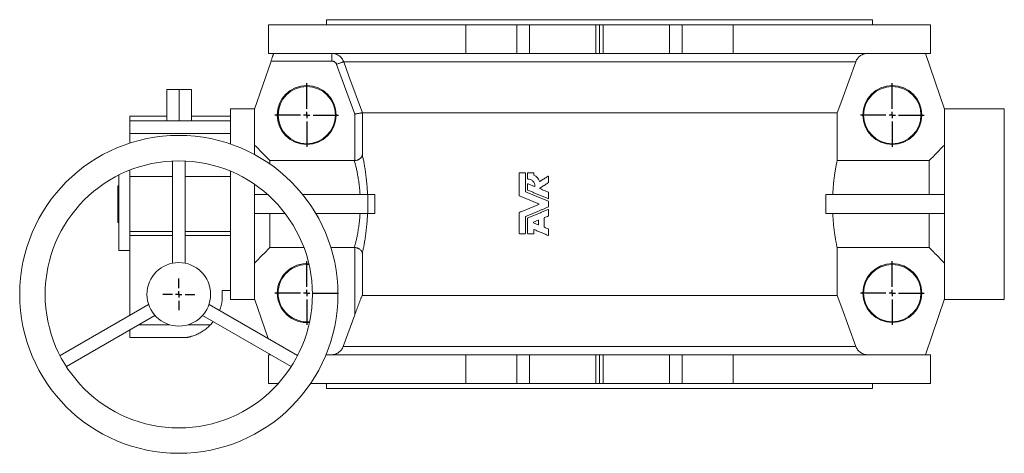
# Model space of a CAD drawing. Header units: millimetres. Extents: x -164 to 1016, y -141 to 836.
# Tile 1 of 4: x -164 to 610, y -141 to 200. Entities that reach past the tile are written whole.
import ezdxf

# ---------------------------------------------------------------- set-up
doc = ezdxf.new("R2010")
doc.units = ezdxf.units.MM
doc.layers.add('FORMAT', color=7, linetype='Continuous')

# ---------------------------------------------------------------- blocks, each defined once
blk = doc.blocks.new('SW_CENTERMARKSYMBOL_2')
at = {"layer": 'FORMAT', "color": 0}
for p, q in [((0, 5), (0, 12.5)), ((-5, 0), (-12.5, 0)), ((0, 0), (-2.5, 0)), ((0, 0), (0, 2.5)), ((0, 0), (0, -2.5)), ((0, 0), (2.5, 0)), ((5, 0), (12.5, 0)), ((0, -5), (0, -12.5))]:
    blk.add_line(p, q, dxfattribs=at)
blk = doc.blocks.new('SW_CENTERMARKSYMBOL_3')
at = {"layer": 'FORMAT', "color": 0}
for p, q in [((0, 5), (0, 25)), ((-5, 0), (-25, 0)), ((0, 0), (-2.5, 0)), ((0, 0), (0, 2.5)), ((0, 0), (0, -2.5)), ((0, 0), (2.5, 0)), ((5, 0), (25, 0)), ((0, -5), (0, -25))]:
    blk.add_line(p, q, dxfattribs=at)
blk = doc.blocks.new('SW_CENTERMARKSYMBOL_4')
at = {"layer": 'FORMAT', "color": 0}
for p, q in [((0, 5), (0, 25)), ((-5, 0), (-25, 0)), ((0, 0), (-2.5, 0)), ((0, 0), (0, 2.5)), ((0, 0), (0, -2.5)), ((0, 0), (2.5, 0)), ((5, 0), (25, 0)), ((0, -5), (0, -25))]:
    blk.add_line(p, q, dxfattribs=at)
blk = doc.blocks.new('SW_CENTERMARKSYMBOL_5')
at = {"layer": 'FORMAT', "color": 0}
for p, q in [((0, 5), (0, 25)), ((-5, 0), (-25, 0)), ((0, 0), (-2.5, 0)), ((0, 0), (0, 2.5)), ((0, 0), (0, -2.5)), ((0, 0), (2.5, 0)), ((5, 0), (25, 0)), ((0, -5), (0, -25))]:
    blk.add_line(p, q, dxfattribs=at)
blk = doc.blocks.new('SW_CENTERMARKSYMBOL_6')
at = {"layer": 'FORMAT', "color": 0}
for p, q in [((0, 5), (0, 25)), ((-5, 0), (-25, 0)), ((0, 0), (-2.5, 0)), ((0, 0), (0, 2.5)), ((0, 0), (0, -2.5)), ((0, 0), (2.5, 0)), ((5, 0), (25, 0)), ((0, -5), (0, -25))]:
    blk.add_line(p, q, dxfattribs=at)

msp = doc.modelspace()

# ---------------------------------------------------------------- linework, layer by layer
at = {"color": 7, "linetype": 'Continuous', "lineweight": 15}
for p, q in [((31.91, 196.39), (31.91, 173.89)), ((186.91, 196.39), (31.91, 196.39)), ((77.41, 200.39), (77.41, 196.39)), ((506.41, 200.39), (77.41, 200.39)), ((186.91, 173.89), (186.91, 196.39)), ((186.91, 196.39), (226.91, 196.39)), ((226.91, 173.89), (226.91, 196.39)), ((226.91, 196.39), (236.91, 196.39)), ((236.91, 173.89), (236.91, 196.39)), ((236.91, 196.39), (288.91, 196.39)), ((288.91, 196.39), (288.91, 173.89)), ((288.91, 196.39), (291.91, 196.39)), ((291.91, 173.89), (291.91, 196.39)), ((291.91, 196.39), (294.91, 196.39)), ((294.91, 173.89), (294.91, 196.39)), ((294.91, 196.39), (346.91, 196.39)), ((346.91, 173.89), (346.91, 196.39)), ((346.91, 196.39), (356.91, 196.39)), ((356.91, 173.89), (356.91, 196.39)), ((356.91, 196.39), (396.91, 196.39)), ((396.91, 173.89), (396.91, 196.39)), ((551.91, 196.39), (396.91, 196.39)), ((506.41, 196.39), (506.41, 200.39)), ((551.91, 173.89), (551.91, 196.39)), ((186.91, 173.89), (31.91, 173.89)), ((186.91, 173.89), (226.91, 173.89)), ((226.91, 173.89), (236.91, 173.89)), ((236.91, 173.89), (288.91, 173.89)), ((291.91, 173.89), (288.91, 173.89)), ((294.91, 173.89), (291.91, 173.89)), ((294.91, 173.89), (346.91, 173.89)), ((346.91, 173.89), (356.91, 173.89)), ((356.91, 173.89), (396.91, 173.89)), ((551.91, 173.89), (396.91, 173.89)), ((547.91, 173.89), (563.04, 130.01)), ((33.84, 167.89), (20.78, 130.01)), ((-48.04, 120.89), (-48.04, 145.39)), ((-48.04, 145.39), (-38.27, 145.39)), ((-38.27, 120.89), (-38.27, 145.39)), ((-38.27, 145.39), (-28.5, 145.39)), ((-28.5, 120.89), (-28.5, 145.39)), ((-48.04, 124.39), (-77.09, 124.39)), ((-77.09, 120.89), (-77.09, 124.39)), ((1.91, 124.39), (-28.5, 124.39)), ((20.91, 130.39), (1.91, 130.39)), ((1.91, 120.89), (1.91, 130.39)), ((20.91, 130.01), (20.78, 130.01)), ((20.91, 94.32), (20.91, 130.01)), ((478.62, 127.18), (105.6, 127.18)), ((478.62, 127.18), (478.62, 89.58)), ((609.91, 130.39), (562.91, 130.39)), ((562.91, -19.24), (562.91, 130.01)), ((562.91, 130.01), (563.04, 130.01)), ((609.91, 130.39), (609.91, -19.61)), ((-77.09, 120.89), (1.91, 120.89)), ((-77.09, 110.89), (-77.09, 120.89)), ((1.91, 110.89), (1.91, 120.89)), ((-77.09, 103.31), (-77.09, 110.89)), ((1.91, 102.65), (1.91, 110.89)), ((-43.59, 89.27), (-43.59, 8.89)), ((-33.59, 8.88), (-33.59, 89.27)), ((32.91, 89.58), (32.91, 86.92)), ((99.27, 89.58), (32.91, 89.58)), ((550.91, 89.58), (478.62, 89.58)), ((550.91, 62.89), (550.91, 89.58)), ((-85.59, 18.89), (-85.59, 78.28)), ((-77.09, 77.09), (-77.09, 82.08)), ((1.91, 17.97), (1.91, 81.26)), ((228.87, 79.8), (228.87, 62.1)), ((229.11, 80.04), (233.43, 80.04)), ((233.67, 79.8), (233.67, 65.31)), ((235.44, 79.8), (235.44, 75.23)), ((235.68, 80.04), (240, 80.04)), ((240.24, 79.8), (240.24, 78.42)), ((-86.59, 69.83), (-85.59, 69.83)), ((-86.59, 40.95), (-86.59, 69.83)), ((-77.09, 77.09), (-43.59, 77.09)), ((-77.09, 33.71), (-77.09, 77.09)), ((-33.59, 77.09), (1.91, 77.09)), ((20.91, -19.24), (20.91, 70.9)), ((235.44, 71.17), (235.44, 66.49)), ((251.91, 77.13), (251.91, 72.45)), ((20.91, 62.89), (31.15, 62.89)), ((58.69, 62.89), (109.83, 62.89)), ((109.83, 62.89), (115.49, 62.89)), ((251.91, 64.55), (251.91, 59.87)), ((469.69, 47.89), (469.69, 62.89)), ((562.91, 62.89), (469.69, 62.89)), ((251.91, 57.43), (251.91, 53.35)), ((20.91, 47.89), (45.03, 47.89)), ((32.91, 47.89), (32.91, 21.2)), ((69.08, 47.89), (109.83, 47.89)), ((115.49, 47.89), (109.83, 47.89)), ((228.87, 48.68), (228.87, 32.28)), ((251.91, 50.91), (251.91, 46.23)), ((562.91, 47.89), (469.69, 47.89)), ((550.91, 21.2), (550.91, 47.89)), ((-86.59, 40.95), (-85.59, 40.95)), ((233.67, 45.47), (233.67, 32.28)), ((235.44, 44.29), (235.44, 32.28)), ((244.11, 42.48), (244.11, 39.41)), ((248.55, 44.52), (248.55, 37.37)), ((-77.09, 30.57), (-77.09, 33.71)), ((233.43, 32.04), (229.11, 32.04)), ((240, 32.04), (235.68, 32.04)), ((240.24, 35.1), (240.24, 32.28)), ((251.91, 35.66), (251.91, 30.98)), ((-77.09, -32.07), (-77.09, 30.57)), ((-85.59, 18.89), (-77.09, 18.89)), ((1.91, -12.61), (1.91, 17.97)), ((32.91, 21.2), (59.75, 21.2)), ((80.87, 21.2), (99.27, 21.2)), ((478.62, 21.2), (478.62, -16.4)), ((478.62, 21.2), (550.91, 21.2)), ((-4.41, -12.61), (1.91, -12.61)), ((-4.41, -20.3), (-4.41, -12.61)), ((1.91, -19.61), (1.91, -12.61)), ((1.91, -19.61), (20.91, -19.61)), ((20.78, -19.24), (20.91, -19.24)), ((31.49, -50.3), (20.78, -19.24)), ((478.62, -16.4), (105.6, -16.4)), ((547.91, -63.11), (563.04, -19.24)), ((563.04, -19.24), (562.91, -19.24)), ((562.91, -19.61), (609.91, -19.61)), ((-62.3, -23.53), (-131.92, -63.72)), ((54.74, -63.72), (-14.87, -23.53)), ((-126.92, -72.38), (-57.3, -32.19)), ((-19.87, -32.19), (49.74, -72.38)), ((90.58, -56.53), (99.62, -31.73)), ((-77.09, -49.61), (-77.09, -43.61)), ((-32.74, -49.61), (-77.09, -49.61)), ((31.91, -63.11), (31.91, -85.61)), ((33.68, -63.11), (31.91, -63.11)), ((55.05, -63.11), (53.68, -63.11)), ((186.91, -63.11), (77.04, -63.11)), ((186.91, -63.11), (186.91, -85.61)), ((186.91, -63.11), (226.91, -63.11)), ((226.91, -63.11), (226.91, -85.61)), ((226.91, -63.11), (236.91, -63.11)), ((236.91, -63.11), (236.91, -85.61)), ((236.91, -63.11), (288.91, -63.11)), ((288.91, -85.61), (288.91, -63.11)), ((288.91, -63.11), (291.91, -63.11)), ((291.91, -85.61), (291.91, -63.11)), ((291.91, -63.11), (294.91, -63.11)), ((294.91, -85.61), (294.91, -63.11)), ((294.91, -63.11), (346.91, -63.11)), ((346.91, -63.11), (346.91, -85.61)), ((346.91, -63.11), (356.91, -63.11)), ((356.91, -63.11), (356.91, -85.61)), ((356.91, -63.11), (396.91, -63.11)), ((396.91, -63.11), (396.91, -85.61)), ((551.91, -63.11), (396.91, -63.11)), ((551.91, -85.61), (551.91, -63.11)), ((39.67, -85.61), (31.91, -85.61)), ((186.91, -85.61), (64.97, -85.61)), ((77.41, -85.61), (77.41, -89.61)), ((506.41, -89.61), (77.41, -89.61)), ((186.91, -85.61), (226.91, -85.61)), ((226.91, -85.61), (236.91, -85.61)), ((236.91, -85.61), (288.91, -85.61)), ((291.91, -85.61), (288.91, -85.61)), ((294.91, -85.61), (291.91, -85.61)), ((294.91, -85.61), (346.91, -85.61)), ((346.91, -85.61), (356.91, -85.61)), ((356.91, -85.61), (396.91, -85.61)), ((551.91, -85.61), (396.91, -85.61)), ((506.41, -89.61), (506.41, -85.61))]:
    msp.add_line(p, q, dxfattribs=at)
at = {"color": 8, "linetype": 'Continuous', "lineweight": 0}
for p, q in [((81.56, 167.89), (81.56, 173.89)), ((81.56, 167.89), (33.84, 167.89)), ((99.62, 126.12), (85.33, 165.26)), ((493.24, 167.31), (90.95, 167.31)), ((99.62, 89.59), (99.62, 126.12)), ((105.6, 127.18), (105.6, 94.1)), ((-77.09, 110.89), (1.91, 110.89)), ((109.83, 47.89), (109.83, 62.89)), ((115.49, 62.89), (115.49, 47.89)), ((-77.09, 33.71), (-43.59, 33.71)), ((-33.59, 33.71), (1.91, 33.71)), ((-77.09, 30.57), (-43.59, 30.57)), ((-33.59, 30.57), (1.91, 30.57)), ((99.62, -31.73), (99.62, 21.19)), ((105.6, 16.68), (105.6, -16.4)), ((-70.16, -39.61), (-45.59, -39.61)), ((-31.59, -39.61), (-13.8, -39.61)), ((90.58, -56.53), (493.24, -56.53))]:
    msp.add_line(p, q, dxfattribs=at)
at = {"color": 7, "linetype": 'Continuous', "lineweight": 15, "flags": 128}
for points in [[(33.84, 167.89), (34.02, 168.41), (34.2, 168.93), (34.38, 169.44), (34.55, 169.94), (34.72, 170.42), (34.88, 170.89), (35.03, 171.33), (35.17, 171.75), (35.31, 172.13), (35.43, 172.49), (35.54, 172.8), (35.63, 173.08), (35.72, 173.33), (35.79, 173.53), (35.84, 173.68), (35.88, 173.8), (35.9, 173.87), (35.91, 173.89)], [(493.24, 167.31), (482.18, 136.94), (478.62, 127.18)], [(478.62, -16.4), (482.18, -26.17), (493.24, -56.53)]]:
    msp.add_lwpolyline(points, dxfattribs=at)
at = {"color": 8, "linetype": 'Continuous', "lineweight": 0, "flags": 128}
for points in [[(85.33, 165.26), (85.85, 165.45), (86.37, 165.64), (86.89, 165.83), (87.39, 166.01), (87.87, 166.18), (88.33, 166.35), (88.76, 166.51), (89.16, 166.66), (89.53, 166.79), (89.86, 166.91), (90.15, 167.02), (90.4, 167.11), (90.61, 167.19), (90.77, 167.24), (90.88, 167.29), (90.95, 167.31)], [(90.95, 167.31), (95.06, 156.04), (105.6, 127.18)]]:
    msp.add_lwpolyline(points, dxfattribs=at)
at = {"color": 7, "linetype": 'Continuous', "lineweight": 15}
for centre, radius in [((61.91, 125.39), 23.16), ((61.91, 125.39), 22.5), ((521.91, 125.39), 23.16), ((521.91, 125.39), 22.5), ((-38.59, -15.61), 125), ((-38.59, -15.61), 105), ((-38.59, -15.61), 25), ((521.91, -14.61), 23.16), ((521.91, -14.61), 22.5)]:
    msp.add_circle(centre, radius, dxfattribs=at)
for centre, radius, start, end in [((61.91, -14.61), 23.16, 85.79413, 180), ((61.91, -14.61), 22.5, 85.27348, 180), ((61.91, -14.61), 23.16, 180, 275.34604), ((61.91, -14.61), 22.5, 180, 275.8667), ((-38.59, -15.61), 34.5, 338.33308, 352.19021), ((-38.59, -15.61), 34.5, 315.92079, 321.66692)]:
    msp.add_arc(centre, radius, start, end, dxfattribs=at)
at = {"color": 8, "linetype": 'Continuous', "lineweight": 0}
for points, knots in [([(81.56, 173.89), (82.58, 173.89), (83.58, 173.73), (84.8, 173.35), (85.04, 173.26), (85.51, 173.07), (85.75, 172.97), (86.43, 172.63), (86.86, 172.38), (87.7, 171.79), (88.1, 171.47), (88.83, 170.77), (89.17, 170.39), (89.79, 169.58), (90.07, 169.15), (90.56, 168.26), (90.77, 167.79), (90.95, 167.31)], [0, 0, 0, 0, 0.25, 0.25, 0.3125, 0.3125, 0.375, 0.375, 0.5, 0.5, 0.625, 0.625, 0.75, 0.75, 0.875, 0.875, 1, 1, 1, 1]), ([(85.33, 165.26), (85.26, 165.45), (85.17, 165.64), (84.97, 166), (84.86, 166.17), (84.61, 166.49), (84.48, 166.64), (84.18, 166.92), (84.02, 167.05), (83.69, 167.29), (83.51, 167.39), (83.15, 167.57), (82.95, 167.64), (82.37, 167.83), (81.97, 167.89), (81.56, 167.89)], [0, 0, 0, 0, 0.125, 0.125, 0.25, 0.25, 0.375, 0.375, 0.5, 0.5, 0.625, 0.625, 0.75, 0.75, 1, 1, 1, 1]), ([(105.6, 94.1), (105.74, 93.5), (105.9, 92.78), (106.17, 91.55), (106.26, 91.11), (106.45, 90.19), (106.55, 89.69), (106.84, 88.15), (107.05, 87.04), (107.46, 84.65), (107.67, 83.37), (107.97, 81.33), (108.07, 80.63), (108.27, 79.19), (108.36, 78.45), (108.64, 76.2), (108.82, 74.65), (109.13, 71.45), (109.27, 69.8), (109.45, 67.25), (109.5, 66.38), (109.6, 64.65), (109.64, 63.77), (109.68, 62.89)], [0, 0, 0, 0, 0.125, 0.125, 0.1875, 0.1875, 0.25, 0.25, 0.375, 0.375, 0.5, 0.5, 0.5625, 0.5625, 0.625, 0.625, 0.75, 0.75, 0.875, 0.875, 0.9375, 0.9375, 1, 1, 1, 1]), ([(103.77, 62.89), (103.73, 63.71), (103.67, 64.53), (103.54, 66.14), (103.47, 66.94), (103.25, 69.28), (103.07, 70.78), (102.79, 72.96), (102.68, 73.67), (102.48, 75.07), (102.37, 75.75), (102.03, 77.75), (101.81, 79), (101.35, 81.33), (101.12, 82.41), (100.78, 83.9), (100.67, 84.37), (100.45, 85.28), (100.35, 85.7), (100.05, 86.89), (99.86, 87.58), (99.53, 88.74), (99.39, 89.21), (99.27, 89.58)], [0, 0, 0, 0, 0.0625, 0.0625, 0.125, 0.125, 0.25, 0.25, 0.3125, 0.3125, 0.375, 0.375, 0.5, 0.5, 0.625, 0.625, 0.6875, 0.6875, 0.75, 0.75, 0.875, 0.875, 1, 1, 1, 1]), ([(99.27, 21.2), (99.39, 21.56), (99.53, 22.04), (99.86, 23.2), (100.05, 23.89), (100.35, 25.09), (100.46, 25.52), (100.67, 26.42), (100.78, 26.89), (101.12, 28.37), (101.35, 29.45), (101.69, 31.2), (101.81, 31.8), (102.04, 33.06), (102.15, 33.71), (102.48, 35.7), (102.69, 37.09), (103.07, 39.99), (103.25, 41.49), (103.47, 43.85), (103.54, 44.64), (103.67, 46.25), (103.73, 47.07), (103.77, 47.89)], [0, 0, 0, 0, 0.125, 0.125, 0.25, 0.25, 0.3125, 0.3125, 0.375, 0.375, 0.5, 0.5, 0.5625, 0.5625, 0.625, 0.625, 0.75, 0.75, 0.875, 0.875, 0.9375, 0.9375, 1, 1, 1, 1]), ([(109.68, 47.89), (109.61, 46.13), (109.51, 44.39), (109.33, 41.84), (109.26, 40.99), (109.12, 39.33), (109.05, 38.52), (108.81, 36.12), (108.64, 34.57), (108.36, 32.33), (108.27, 31.6), (108.07, 30.16), (107.97, 29.45), (107.67, 27.4), (107.46, 26.12), (107.05, 23.74), (106.84, 22.63), (106.55, 21.09), (106.45, 20.6), (106.26, 19.67), (106.17, 19.23), (105.9, 18), (105.74, 17.28), (105.6, 16.68)], [0, 0, 0, 0, 0.125, 0.125, 0.1875, 0.1875, 0.25, 0.25, 0.375, 0.375, 0.4375, 0.4375, 0.5, 0.5, 0.625, 0.625, 0.75, 0.75, 0.8125, 0.8125, 0.875, 0.875, 1, 1, 1, 1])]:
    msp.add_open_spline(points, degree=3, knots=knots, dxfattribs=at)
at = {"color": 7, "linetype": 'Continuous', "lineweight": 15}
for points, knots in [([(502.65, 173.89), (501.63, 173.89), (500.62, 173.73), (499.4, 173.35), (499.16, 173.26), (498.69, 173.07), (498.46, 172.97), (497.77, 172.64), (497.34, 172.38), (496.5, 171.8), (496.1, 171.47), (495.37, 170.77), (495.03, 170.39), (494.41, 169.58), (494.12, 169.15), (493.63, 168.26), (493.42, 167.79), (493.24, 167.31)], [0, 0, 0, 0, 0.25, 0.25, 0.3125, 0.3125, 0.375, 0.375, 0.5, 0.5, 0.625, 0.625, 0.75, 0.75, 0.875, 0.875, 1, 1, 1, 1]), ([(105.6, 127.18), (105.56, 127.18), (105.5, 127.16), (105.35, 127.14), (105.29, 127.13), (105.16, 127.1), (105.08, 127.09), (104.83, 127.05), (104.64, 127.01), (104.19, 126.93), (103.94, 126.89), (103.39, 126.79), (103.09, 126.74), (102.46, 126.63), (102.13, 126.57), (101.44, 126.45), (101.09, 126.38), (100.54, 126.29), (100.36, 126.25), (99.99, 126.19), (99.8, 126.16), (99.62, 126.12)], [0, 0, 0, 0, 0.125, 0.125, 0.1875, 0.1875, 0.25, 0.25, 0.375, 0.375, 0.5, 0.5, 0.625, 0.625, 0.75, 0.75, 0.875, 0.875, 0.9375, 0.9375, 1, 1, 1, 1]), ([(99.62, 89.59), (100.04, 89.61), (100.46, 89.67), (101.06, 89.81), (101.26, 89.86), (101.65, 89.99), (101.83, 90.05), (102.2, 90.2), (102.37, 90.28), (102.71, 90.45), (102.87, 90.54), (103.34, 90.82), (103.62, 91.02), (104.13, 91.45), (104.36, 91.68), (104.76, 92.14), (104.93, 92.38), (105.22, 92.86), (105.33, 93.11), (105.47, 93.48), (105.5, 93.61), (105.56, 93.85), (105.58, 93.98), (105.6, 94.1)], [0, 0, 0, 0, 0.125, 0.125, 0.1875, 0.1875, 0.25, 0.25, 0.3125, 0.3125, 0.375, 0.375, 0.5, 0.5, 0.625, 0.625, 0.75, 0.75, 0.875, 0.875, 0.9375, 0.9375, 1, 1, 1, 1]), ([(478.62, 89.58), (478.57, 89.4), (478.52, 89.19), (478.41, 88.72), (478.35, 88.45), (478.16, 87.57), (478.01, 86.88), (477.7, 85.29), (477.54, 84.4), (477.28, 82.9), (477.19, 82.37), (477.02, 81.28), (476.93, 80.72), (476.67, 78.96), (476.49, 77.72), (476.24, 75.73), (476.16, 75.05), (476, 73.64), (475.92, 72.92), (475.7, 70.73), (475.57, 69.23), (475.4, 66.91), (475.35, 66.12), (475.26, 64.52), (475.21, 63.71), (475.18, 62.89)], [0, 0, 0, 0, 0.0625, 0.0625, 0.125, 0.125, 0.25, 0.25, 0.375, 0.375, 0.4375, 0.4375, 0.5, 0.5, 0.625, 0.625, 0.6875, 0.6875, 0.75, 0.75, 0.875, 0.875, 0.9375, 0.9375, 1, 1, 1, 1]), ([(229.11, 80.04), (229.09, 80.04), (229.07, 80.03), (229.05, 80.03), (229.02, 80.02), (229, 80.01), (228.97, 79.99), (228.95, 79.98), (228.94, 79.96), (228.92, 79.94), (228.9, 79.92), (228.89, 79.9), (228.88, 79.87), (228.88, 79.85), (228.87, 79.82), (228.87, 79.8)], [0, 0, 0, 0, 0.181912, 0.181912, 0.181912, 0.397416, 0.397416, 0.397416, 0.601451, 0.601451, 0.601451, 0.800565, 0.800565, 0.800565, 1, 1, 1, 1]), ([(233.67, 79.8), (233.67, 79.81), (233.67, 79.82), (233.67, 79.84), (233.66, 79.86), (233.65, 79.89), (233.64, 79.91), (233.63, 79.94), (233.61, 79.96), (233.59, 79.98), (233.57, 80), (233.54, 80.01), (233.51, 80.02), (233.49, 80.03), (233.46, 80.04), (233.43, 80.04)], [0, 0, 0, 0, 0.104765, 0.104765, 0.104765, 0.317154, 0.317154, 0.317154, 0.540867, 0.540867, 0.540867, 0.770611, 0.770611, 0.770611, 1, 1, 1, 1]), ([(235.68, 80.04), (235.66, 80.04), (235.64, 80.03), (235.62, 80.03), (235.59, 80.02), (235.57, 80.01), (235.55, 79.99), (235.53, 79.98), (235.51, 79.96), (235.49, 79.94), (235.48, 79.92), (235.46, 79.9), (235.46, 79.87), (235.45, 79.85), (235.44, 79.82), (235.44, 79.8)], [0, 0, 0, 0, 0.173218, 0.173218, 0.173218, 0.388804, 0.388804, 0.388804, 0.595141, 0.595141, 0.595141, 0.79744, 0.79744, 0.79744, 1, 1, 1, 1]), ([(240.24, 79.8), (240.24, 79.81), (240.24, 79.83), (240.24, 79.84), (240.23, 79.87), (240.22, 79.89), (240.21, 79.92), (240.2, 79.94), (240.18, 79.96), (240.16, 79.98), (240.14, 80), (240.11, 80.01), (240.09, 80.02), (240.06, 80.03), (240.03, 80.04), (240, 80.04)], [0, 0, 0, 0, 0.112636, 0.112636, 0.112636, 0.32577, 0.32577, 0.32577, 0.547596, 0.547596, 0.547596, 0.773932, 0.773932, 0.773932, 1, 1, 1, 1]), ([(240.37, 78.21), (240.36, 78.21), (240.36, 78.21), (240.35, 78.22), (240.33, 78.23), (240.31, 78.25), (240.29, 78.27), (240.28, 78.29), (240.26, 78.32), (240.26, 78.34), (240.25, 78.37), (240.24, 78.39), (240.24, 78.42)], [0, 0, 0, 0, 0.100124, 0.100124, 0.100124, 0.403311, 0.403311, 0.403311, 0.701495, 0.701495, 0.701495, 1, 1, 1, 1]), ([(251.91, 77.13), (251.91, 77.13), (251.91, 77.14), (251.91, 77.15), (251.91, 77.17), (251.9, 77.2), (251.89, 77.22), (251.88, 77.25), (251.86, 77.27), (251.85, 77.29), (251.83, 77.31), (251.8, 77.33), (251.78, 77.34), (251.76, 77.35), (251.73, 77.36), (251.7, 77.37), (251.67, 77.37), (251.65, 77.37), (251.62, 77.36), (251.59, 77.36), (251.57, 77.34), (251.54, 77.33)], [0, 0, 0, 0, 0.03633, 0.03633, 0.03633, 0.191794, 0.191794, 0.191794, 0.351007, 0.351007, 0.351007, 0.513223, 0.513223, 0.513223, 0.676272, 0.676272, 0.676272, 0.83809, 0.83809, 0.83809, 1, 1, 1, 1]), ([(235.44, 75.23), (235.44, 75.22), (235.45, 75.2), (235.45, 75.18), (235.45, 75.16), (235.46, 75.13), (235.48, 75.11), (235.49, 75.08), (235.51, 75.06), (235.53, 75.04), (235.56, 75.03), (235.58, 75.01), (235.61, 75), (235.64, 75), (235.66, 74.99), (235.69, 74.99)], [0, 0, 0, 0, 0.125562, 0.125562, 0.125562, 0.334291, 0.334291, 0.334291, 0.553083, 0.553083, 0.553083, 0.776681, 0.776681, 0.776681, 1, 1, 1, 1]), ([(235.78, 71.39), (235.75, 71.4), (235.73, 71.41), (235.7, 71.41), (235.67, 71.41), (235.65, 71.41), (235.62, 71.4), (235.59, 71.39), (235.57, 71.38), (235.55, 71.37), (235.53, 71.35), (235.51, 71.33), (235.49, 71.31), (235.48, 71.29), (235.46, 71.27), (235.46, 71.24), (235.45, 71.22), (235.44, 71.19), (235.44, 71.17)], [0, 0, 0, 0, 0.162583, 0.162583, 0.162583, 0.341688, 0.341688, 0.341688, 0.513345, 0.513345, 0.513345, 0.677637, 0.677637, 0.677637, 0.838715, 0.838715, 0.838715, 1, 1, 1, 1]), ([(235.69, 74.99), (236.4, 75.02), (237.11, 74.9), (238.45, 74.39), (239.07, 74), (240.62, 72.48), (241.23, 71), (241.17, 69.51)], [0, 0, 0, 0, 0.25, 0.25, 0.5, 0.5, 1, 1, 1, 1]), ([(240.83, 69.29), (240.41, 69.47), (239.56, 69.82), (238.3, 70.34), (237.04, 70.87), (236.2, 71.22), (235.78, 71.39)], [0, 0, 0, 0, 0.250113, 0.500144, 0.750102, 1, 1, 1, 1]), ([(245.13, 73.24), (245.12, 73.24), (245.12, 73.24), (245.11, 73.23), (245.09, 73.22), (245.06, 73.21), (245.04, 73.21), (245.01, 73.2), (244.98, 73.2), (244.95, 73.21), (244.93, 73.21), (244.9, 73.22), (244.88, 73.23), (244.86, 73.25), (244.83, 73.26), (244.82, 73.28), (244.8, 73.3), (244.78, 73.33), (244.77, 73.35)], [0, 0, 0, 0, 0.029256, 0.029256, 0.029256, 0.230204, 0.230204, 0.230204, 0.428836, 0.428836, 0.428836, 0.622098, 0.622098, 0.622098, 0.810901, 0.810901, 0.810901, 1, 1, 1, 1]), ([(245.06, 67.95), (245.51, 68.24), (246.4, 68.81), (247.75, 69.67), (249.1, 70.53), (250.45, 71.39), (251.35, 71.96), (251.8, 72.25)], [0, 0, 0, 0, 0.199811, 0.399709, 0.599701, 0.799795, 1, 1, 1, 1]), ([(251.54, 77.33), (251.11, 77.06), (250.26, 76.51), (248.97, 75.69), (247.69, 74.87), (246.4, 74.06), (245.55, 73.51), (245.13, 73.24)], [0, 0, 0, 0, 0.2001949, 0.4002851, 0.6002778, 0.8001803, 1, 1, 1, 1]), ([(251.8, 72.25), (251.82, 72.26), (251.84, 72.28), (251.86, 72.3), (251.88, 72.32), (251.89, 72.35), (251.9, 72.37), (251.91, 72.4), (251.91, 72.43), (251.91, 72.45)], [0, 0, 0, 0, 0.343804, 0.343804, 0.343804, 0.671797, 0.671797, 0.671797, 1, 1, 1, 1]), ([(228.87, 62.1), (228.87, 62.09), (228.87, 62.08), (228.87, 62.07), (228.88, 62.04), (228.89, 62.01), (228.9, 61.99), (228.91, 61.96), (228.93, 61.94), (228.95, 61.92), (228.97, 61.9), (229, 61.89), (229.02, 61.88)], [0, 0, 0, 0, 0.121216, 0.121216, 0.121216, 0.405447, 0.405447, 0.405447, 0.703173, 0.703173, 0.703173, 1, 1, 1, 1]), ([(233.82, 65.09), (233.8, 65.09), (233.79, 65.1), (233.78, 65.11), (233.76, 65.13), (233.74, 65.14), (233.72, 65.16), (233.71, 65.18), (233.69, 65.21), (233.68, 65.23), (233.68, 65.26), (233.67, 65.28), (233.67, 65.31)], [0, 0, 0, 0, 0.181441, 0.181441, 0.181441, 0.457996, 0.457996, 0.457996, 0.728812, 0.728812, 0.728812, 1, 1, 1, 1]), ([(251.76, 57.65), (251.33, 57.83), (250.47, 58.19), (249.17, 58.73), (247.88, 59.26), (246.59, 59.8), (245.3, 60.33), (244.01, 60.86), (242.73, 61.4), (241.45, 61.93), (240.17, 62.46), (238.9, 62.98), (237.62, 63.51), (236.35, 64.04), (235.09, 64.56), (234.24, 64.91), (233.82, 65.09)], [0, 0, 0, 0, 0.071593, 0.143149, 0.214669, 0.286158, 0.357619, 0.429054, 0.500467, 0.571861, 0.643239, 0.714604, 0.785959, 0.857309, 0.928654, 1, 1, 1, 1]), ([(235.44, 66.49), (235.44, 66.48), (235.44, 66.47), (235.45, 66.46), (235.45, 66.43), (235.46, 66.4), (235.47, 66.38), (235.48, 66.35), (235.5, 66.33), (235.52, 66.31), (235.54, 66.3), (235.57, 66.28), (235.59, 66.27)], [0, 0, 0, 0, 0.125507, 0.125507, 0.125507, 0.410254, 0.410254, 0.410254, 0.705477, 0.705477, 0.705477, 1, 1, 1, 1]), ([(235.59, 66.27), (236.03, 66.09), (236.91, 65.72), (238.23, 65.18), (239.55, 64.63), (240.88, 64.08), (242.21, 63.53), (243.54, 62.98), (244.87, 62.43), (246.21, 61.87), (247.55, 61.32), (248.89, 60.76), (250.23, 60.21), (251.13, 59.83), (251.58, 59.65)], [0, 0, 0, 0, 0.083245, 0.166492, 0.249747, 0.333012, 0.416292, 0.499591, 0.582913, 0.666261, 0.74964, 0.833053, 0.916506, 1, 1, 1, 1]), ([(241.17, 69.51), (241.16, 69.49), (241.16, 69.48), (241.16, 69.46), (241.15, 69.44), (241.14, 69.41), (241.13, 69.39), (241.11, 69.36), (241.09, 69.34), (241.07, 69.33), (241.05, 69.31), (241.02, 69.3), (241, 69.29), (240.97, 69.28), (240.94, 69.27), (240.92, 69.28), (240.89, 69.28), (240.86, 69.28), (240.83, 69.29)], [0, 0, 0, 0, 0.091408, 0.091408, 0.091408, 0.265583, 0.265583, 0.265583, 0.446455, 0.446455, 0.446455, 0.631254, 0.631254, 0.631254, 0.815601, 0.815601, 0.815601, 1, 1, 1, 1]), ([(245.1, 67.53), (245.08, 67.53), (245.07, 67.54), (245.05, 67.55), (245.03, 67.56), (245.01, 67.58), (245, 67.6), (244.98, 67.62), (244.97, 67.65), (244.96, 67.67), (244.95, 67.7), (244.95, 67.72), (244.95, 67.75), (244.95, 67.78), (244.95, 67.8), (244.96, 67.83), (244.97, 67.85), (244.98, 67.88), (245, 67.9), (245.02, 67.92), (245.04, 67.94), (245.06, 67.95)], [0, 0, 0, 0, 0.088626, 0.088626, 0.088626, 0.240099, 0.240099, 0.240099, 0.388706, 0.388706, 0.388706, 0.537422, 0.537422, 0.537422, 0.689317, 0.689317, 0.689317, 0.844783, 0.844783, 0.844783, 1, 1, 1, 1]), ([(251.76, 64.77), (251.32, 64.95), (250.43, 65.32), (249.09, 65.87), (247.76, 66.43), (246.42, 66.98), (245.54, 67.35), (245.1, 67.53)], [0, 0, 0, 0, 0.200107, 0.400152, 0.600142, 0.800089, 1, 1, 1, 1]), ([(251.91, 64.55), (251.91, 64.56), (251.91, 64.57), (251.91, 64.58), (251.9, 64.61), (251.9, 64.64), (251.88, 64.66), (251.87, 64.68), (251.85, 64.71), (251.83, 64.72), (251.81, 64.74), (251.79, 64.76), (251.76, 64.77)], [0, 0, 0, 0, 0.133359, 0.133359, 0.133359, 0.419029, 0.419029, 0.419029, 0.709682, 0.709682, 0.709682, 1, 1, 1, 1]), ([(229.02, 61.88), (229.44, 61.71), (230.27, 61.36), (231.51, 60.85), (232.77, 60.33), (234.02, 59.81), (235.28, 59.29), (236.54, 58.77), (237.8, 58.24), (239.07, 57.72), (240.33, 57.19), (241.6, 56.67), (242.88, 56.14), (243.73, 55.79), (244.15, 55.61)], [0, 0, 0, 0, 0.083231, 0.166468, 0.249716, 0.332977, 0.416256, 0.499556, 0.58288, 0.666233, 0.749617, 0.833038, 0.916498, 1, 1, 1, 1]), ([(244.15, 55.17), (243.73, 54.99), (242.88, 54.64), (241.6, 54.11), (240.33, 53.58), (239.07, 53.06), (237.8, 52.53), (236.54, 52.01), (235.28, 51.49), (234.02, 50.97), (232.77, 50.45), (231.51, 49.93), (230.27, 49.41), (229.44, 49.07), (229.02, 48.9)], [0, 0, 0, 0, 0.083502, 0.166962, 0.250383, 0.333767, 0.41712, 0.500444, 0.583744, 0.667023, 0.750284, 0.833532, 0.916769, 1, 1, 1, 1]), ([(244.15, 55.61), (244.18, 55.6), (244.21, 55.58), (244.23, 55.57), (244.24, 55.55), (244.26, 55.53), (244.27, 55.5), (244.29, 55.48), (244.29, 55.46), (244.3, 55.43), (244.3, 55.4), (244.3, 55.38), (244.3, 55.35), (244.3, 55.32), (244.29, 55.3), (244.27, 55.27), (244.26, 55.25), (244.24, 55.23), (244.22, 55.21), (244.2, 55.19), (244.18, 55.18), (244.15, 55.17)], [0, 0, 0, 0, 0.152044, 0.152044, 0.152044, 0.29027, 0.29027, 0.29027, 0.427086, 0.427086, 0.427086, 0.565493, 0.565493, 0.565493, 0.707999, 0.707999, 0.707999, 0.854121, 0.854121, 0.854121, 1, 1, 1, 1]), ([(251.58, 59.65), (251.6, 59.64), (251.63, 59.63), (251.65, 59.63), (251.68, 59.63), (251.7, 59.63), (251.73, 59.64), (251.76, 59.64), (251.78, 59.65), (251.8, 59.67), (251.83, 59.68), (251.85, 59.7), (251.86, 59.72), (251.88, 59.74), (251.89, 59.77), (251.9, 59.79), (251.91, 59.82), (251.91, 59.84), (251.91, 59.87)], [0, 0, 0, 0, 0.151392, 0.151392, 0.151392, 0.326967, 0.326967, 0.326967, 0.498843, 0.498843, 0.498843, 0.666976, 0.666976, 0.666976, 0.833435, 0.833435, 0.833435, 1, 1, 1, 1]), ([(251.91, 57.43), (251.91, 57.45), (251.91, 57.46), (251.91, 57.47), (251.9, 57.5), (251.9, 57.52), (251.88, 57.55), (251.87, 57.57), (251.85, 57.59), (251.83, 57.61), (251.81, 57.63), (251.79, 57.64), (251.76, 57.65)], [0, 0, 0, 0, 0.133359, 0.133359, 0.133359, 0.419029, 0.419029, 0.419029, 0.709682, 0.709682, 0.709682, 1, 1, 1, 1]), ([(229.02, 48.9), (229, 48.89), (228.99, 48.88), (228.97, 48.87), (228.95, 48.86), (228.94, 48.84), (228.92, 48.82), (228.9, 48.8), (228.89, 48.78), (228.88, 48.75), (228.88, 48.73), (228.87, 48.7), (228.87, 48.68)], [0, 0, 0, 0, 0.188884, 0.188884, 0.188884, 0.463527, 0.463527, 0.463527, 0.731548, 0.731548, 0.731548, 1, 1, 1, 1]), ([(233.82, 45.69), (234.24, 45.87), (235.08, 46.21), (236.35, 46.74), (237.62, 47.27), (238.9, 47.79), (240.17, 48.32), (241.45, 48.85), (243.05, 49.51), (244.98, 50.31), (247.23, 51.25), (249.49, 52.18), (251.01, 52.81), (251.76, 53.12)], [0, 0, 0, 0, 0.0713113, 0.1426343, 0.213972, 0.2853278, 0.3567047, 0.4281058, 0.4995344, 0.6245638, 0.74964, 0.8747798, 1, 1, 1, 1]), ([(251.58, 51.13), (251.13, 50.94), (250.23, 50.57), (248.89, 50.02), (247.55, 49.46), (246.21, 48.91), (244.87, 48.35), (243.54, 47.8), (242.21, 47.25), (240.88, 46.7), (239.55, 46.15), (238.23, 45.6), (236.91, 45.05), (236.03, 44.69), (235.59, 44.51)], [0, 0, 0, 0, 0.083494, 0.166947, 0.25036, 0.333739, 0.417087, 0.500409, 0.583708, 0.666988, 0.750253, 0.833508, 0.916755, 1, 1, 1, 1]), ([(251.91, 50.91), (251.91, 50.93), (251.91, 50.95), (251.91, 50.97), (251.9, 50.99), (251.89, 51.02), (251.87, 51.04), (251.86, 51.06), (251.84, 51.08), (251.82, 51.1), (251.79, 51.12), (251.77, 51.13), (251.74, 51.14), (251.72, 51.15), (251.69, 51.15), (251.66, 51.15), (251.63, 51.15), (251.61, 51.14), (251.58, 51.13)], [0, 0, 0, 0, 0.121291, 0.121291, 0.121291, 0.292641, 0.292641, 0.292641, 0.46792, 0.46792, 0.46792, 0.645456, 0.645456, 0.645456, 0.822712, 0.822712, 0.822712, 1, 1, 1, 1]), ([(251.76, 53.12), (251.78, 53.13), (251.79, 53.14), (251.8, 53.14), (251.83, 53.16), (251.85, 53.18), (251.86, 53.2), (251.88, 53.22), (251.89, 53.24), (251.9, 53.27), (251.91, 53.29), (251.91, 53.32), (251.91, 53.35)], [0, 0, 0, 0, 0.159278, 0.159278, 0.159278, 0.441333, 0.441333, 0.441333, 0.720577, 0.720577, 0.720577, 1, 1, 1, 1]), ([(475.18, 47.89), (475.25, 46.27), (475.34, 44.68), (475.51, 42.34), (475.58, 41.57), (475.71, 40.05), (475.78, 39.3), (476, 37.11), (476.16, 35.72), (476.41, 33.73), (476.49, 33.09), (476.67, 31.83), (476.75, 31.22), (477.02, 29.45), (477.2, 28.37), (477.54, 26.39), (477.7, 25.49), (477.94, 24.29), (478.01, 23.91), (478.16, 23.22), (478.22, 22.9), (478.42, 22.03), (478.53, 21.56), (478.62, 21.2)], [0, 0, 0, 0, 0.125, 0.125, 0.1875, 0.1875, 0.25, 0.25, 0.375, 0.375, 0.4375, 0.4375, 0.5, 0.5, 0.625, 0.625, 0.75, 0.75, 0.8125, 0.8125, 0.875, 0.875, 1, 1, 1, 1]), ([(233.67, 45.47), (233.67, 45.48), (233.67, 45.49), (233.67, 45.51), (233.68, 45.53), (233.69, 45.56), (233.7, 45.58), (233.71, 45.61), (233.73, 45.63), (233.75, 45.65), (233.77, 45.67), (233.8, 45.68), (233.82, 45.69)], [0, 0, 0, 0, 0.124426, 0.124426, 0.124426, 0.409043, 0.409043, 0.409043, 0.704896, 0.704896, 0.704896, 1, 1, 1, 1]), ([(235.59, 44.51), (235.58, 44.5), (235.56, 44.49), (235.55, 44.48), (235.53, 44.47), (235.51, 44.45), (235.49, 44.43), (235.48, 44.41), (235.46, 44.39), (235.46, 44.36), (235.45, 44.34), (235.44, 44.31), (235.44, 44.29)], [0, 0, 0, 0, 0.178866, 0.178866, 0.178866, 0.456077, 0.456077, 0.456077, 0.727863, 0.727863, 0.727863, 1, 1, 1, 1]), ([(240.07, 40.72), (240.02, 40.74), (239.99, 40.77), (239.93, 40.85), (239.92, 40.9), (239.92, 40.99), (239.93, 41.04), (239.99, 41.12), (240.02, 41.15), (240.07, 41.17)], [0, 0, 0, 0, 0.25, 0.25, 0.5, 0.5, 0.75, 0.75, 1, 1, 1, 1]), ([(243.78, 42.7), (243.36, 42.53), (242.53, 42.19), (241.3, 41.67), (240.48, 41.34), (240.07, 41.17)], [0, 0, 0, 0, 0.336171, 0.669504, 1, 1, 1, 1]), ([(240.07, 40.72), (240.48, 40.55), (241.3, 40.21), (242.53, 39.7), (243.36, 39.36), (243.78, 39.18)], [0, 0, 0, 0, 0.330496, 0.663829, 1, 1, 1, 1]), ([(243.78, 42.7), (243.85, 42.73), (243.94, 42.73), (244.07, 42.64), (244.11, 42.56), (244.11, 42.48)], [0, 0, 0, 0, 0.5, 0.5, 1, 1, 1, 1]), ([(244.11, 39.41), (244.11, 39.33), (244.07, 39.25), (243.94, 39.16), (243.85, 39.15), (243.78, 39.18)], [0, 0, 0, 0, 0.5, 0.5, 1, 1, 1, 1]), ([(248.55, 44.52), (248.55, 44.53), (248.55, 44.55), (248.56, 44.56), (248.56, 44.58), (248.57, 44.61), (248.58, 44.63), (248.59, 44.66), (248.61, 44.68), (248.63, 44.7), (248.65, 44.72), (248.68, 44.73), (248.7, 44.74)], [0, 0, 0, 0, 0.131993, 0.131993, 0.131993, 0.417554, 0.417554, 0.417554, 0.708974, 0.708974, 0.708974, 1, 1, 1, 1]), ([(248.7, 44.74), (249.21, 44.95), (250.23, 45.38), (251.25, 45.8), (251.76, 46.01)], [0, 0, 0, 0, 0.4999327, 1, 1, 1, 1]), ([(251.76, 46.01), (251.78, 46.02), (251.79, 46.02), (251.8, 46.03), (251.83, 46.05), (251.85, 46.06), (251.86, 46.09), (251.88, 46.11), (251.89, 46.13), (251.9, 46.15), (251.91, 46.18), (251.91, 46.21), (251.91, 46.23)], [0, 0, 0, 0, 0.159278, 0.159278, 0.159278, 0.441333, 0.441333, 0.441333, 0.720577, 0.720577, 0.720577, 1, 1, 1, 1]), ([(228.87, 32.28), (228.87, 32.26), (228.87, 32.25), (228.88, 32.24), (228.88, 32.21), (228.89, 32.19), (228.9, 32.16), (228.92, 32.14), (228.93, 32.11), (228.95, 32.1), (228.98, 32.08), (229, 32.06), (229.03, 32.05), (229.06, 32.04), (229.08, 32.04), (229.11, 32.04)], [0, 0, 0, 0, 0.098577, 0.098577, 0.098577, 0.310396, 0.310396, 0.310396, 0.53564, 0.53564, 0.53564, 0.768028, 0.768028, 0.768028, 1, 1, 1, 1]), ([(233.43, 32.04), (233.45, 32.04), (233.48, 32.04), (233.5, 32.05), (233.52, 32.05), (233.55, 32.06), (233.57, 32.08), (233.59, 32.09), (233.61, 32.11), (233.62, 32.13), (233.64, 32.15), (233.65, 32.18), (233.66, 32.2), (233.67, 32.22), (233.67, 32.25), (233.67, 32.28)], [0, 0, 0, 0, 0.175773, 0.175773, 0.175773, 0.391256, 0.391256, 0.391256, 0.596909, 0.596909, 0.596909, 0.798317, 0.798317, 0.798317, 1, 1, 1, 1]), ([(235.44, 32.28), (235.44, 32.26), (235.44, 32.25), (235.45, 32.24), (235.45, 32.21), (235.46, 32.18), (235.47, 32.16), (235.49, 32.13), (235.51, 32.11), (235.53, 32.09), (235.55, 32.08), (235.57, 32.06), (235.6, 32.05), (235.63, 32.04), (235.66, 32.04), (235.68, 32.04)], [0, 0, 0, 0, 0.107242, 0.107242, 0.107242, 0.319961, 0.319961, 0.319961, 0.543145, 0.543145, 0.543145, 0.771732, 0.771732, 0.771732, 1, 1, 1, 1]), ([(240, 32.04), (240.02, 32.04), (240.04, 32.04), (240.06, 32.04), (240.09, 32.05), (240.12, 32.06), (240.14, 32.08), (240.16, 32.09), (240.18, 32.11), (240.19, 32.13), (240.21, 32.15), (240.22, 32.18), (240.23, 32.2), (240.24, 32.22), (240.24, 32.25), (240.24, 32.28)], [0, 0, 0, 0, 0.167882, 0.167882, 0.167882, 0.38339, 0.38339, 0.38339, 0.591125, 0.591125, 0.591125, 0.795453, 0.795453, 0.795453, 1, 1, 1, 1]), ([(240.24, 35.1), (240.24, 35.11), (240.25, 35.13), (240.25, 35.15), (240.26, 35.17), (240.27, 35.2), (240.28, 35.22), (240.3, 35.25), (240.31, 35.27), (240.34, 35.28), (240.36, 35.3), (240.38, 35.32), (240.41, 35.32), (240.44, 35.33), (240.47, 35.34), (240.49, 35.33), (240.52, 35.33), (240.55, 35.33), (240.58, 35.32)], [0, 0, 0, 0, 0.108838, 0.108838, 0.108838, 0.279588, 0.279588, 0.279588, 0.457077, 0.457077, 0.457077, 0.638403, 0.638403, 0.638403, 0.819173, 0.819173, 0.819173, 1, 1, 1, 1]), ([(240.58, 35.32), (241.03, 35.13), (241.94, 34.75), (243.31, 34.18), (244.68, 33.62), (246.06, 33.05), (247.43, 32.48), (248.81, 31.9), (250.2, 31.33), (251.12, 30.95), (251.58, 30.76)], [0, 0, 0, 0, 0.124905, 0.249825, 0.374766, 0.499733, 0.624735, 0.749775, 0.874862, 1, 1, 1, 1]), ([(248.7, 37.15), (248.69, 37.15), (248.67, 37.16), (248.66, 37.17), (248.64, 37.18), (248.62, 37.2), (248.6, 37.22), (248.59, 37.24), (248.57, 37.27), (248.57, 37.29), (248.56, 37.32), (248.55, 37.34), (248.55, 37.37)], [0, 0, 0, 0, 0.162571, 0.162571, 0.162571, 0.443847, 0.443847, 0.443847, 0.721818, 0.721818, 0.721818, 1, 1, 1, 1]), ([(251.76, 35.88), (251.25, 36.09), (250.23, 36.51), (249.21, 36.94), (248.7, 37.15)], [0, 0, 0, 0, 0.500067, 1, 1, 1, 1]), ([(251.58, 30.76), (251.6, 30.75), (251.63, 30.74), (251.65, 30.74), (251.68, 30.74), (251.7, 30.74), (251.73, 30.75), (251.76, 30.75), (251.78, 30.76), (251.8, 30.78), (251.83, 30.79), (251.85, 30.81), (251.86, 30.83), (251.88, 30.85), (251.89, 30.88), (251.9, 30.9), (251.91, 30.93), (251.91, 30.95), (251.91, 30.98)], [0, 0, 0, 0, 0.151392, 0.151392, 0.151392, 0.326967, 0.326967, 0.326967, 0.498843, 0.498843, 0.498843, 0.666976, 0.666976, 0.666976, 0.833435, 0.833435, 0.833435, 1, 1, 1, 1]), ([(251.91, 35.66), (251.91, 35.67), (251.91, 35.68), (251.91, 35.69), (251.9, 35.72), (251.9, 35.75), (251.88, 35.77), (251.87, 35.79), (251.85, 35.82), (251.83, 35.83), (251.81, 35.85), (251.79, 35.87), (251.76, 35.88)], [0, 0, 0, 0, 0.133359, 0.133359, 0.133359, 0.419029, 0.419029, 0.419029, 0.709682, 0.709682, 0.709682, 1, 1, 1, 1]), ([(99.62, 21.19), (100.04, 21.17), (100.46, 21.11), (101.06, 20.97), (101.26, 20.91), (101.65, 20.79), (101.83, 20.72), (102.2, 20.58), (102.37, 20.5), (102.71, 20.33), (102.87, 20.24), (103.34, 19.96), (103.62, 19.75), (104.13, 19.33), (104.36, 19.1), (104.76, 18.63), (104.93, 18.4), (105.22, 17.91), (105.33, 17.67), (105.47, 17.29), (105.5, 17.17), (105.56, 16.92), (105.58, 16.8), (105.6, 16.68)], [0, 0, 0, 0, 0.125, 0.125, 0.1875, 0.1875, 0.25, 0.25, 0.3125, 0.3125, 0.375, 0.375, 0.5, 0.5, 0.625, 0.625, 0.75, 0.75, 0.875, 0.875, 0.9375, 0.9375, 1, 1, 1, 1]), ([(105.6, -16.4), (105.58, -16.4), (105.55, -16.43), (105.49, -16.53), (105.45, -16.61), (105.31, -16.87), (105.2, -17.12), (104.97, -17.64), (104.85, -17.93), (104.59, -18.54), (104.47, -18.86), (104.08, -19.82), (103.82, -20.48), (103.3, -21.84), (103.03, -22.53), (102.24, -24.63), (101.72, -26.04), (100.67, -28.87), (100.14, -30.3), (99.62, -31.73)], [0, 0, 0, 0, 0.03125, 0.03125, 0.0625, 0.0625, 0.125, 0.125, 0.1875, 0.1875, 0.25, 0.25, 0.375, 0.375, 0.5, 0.5, 0.75, 0.75, 1, 1, 1, 1]), ([(-13.8, -39.61), (-14.19, -40), (-14.97, -40.78), (-16.21, -41.88), (-17.47, -42.91), (-18.84, -43.92), (-20.3, -44.88), (-21.86, -45.8), (-23.43, -46.62), (-25.02, -47.35), (-26.5, -47.94), (-27.87, -48.41), (-28.98, -48.75), (-29.94, -49.01), (-30.66, -49.19), (-31.27, -49.33), (-31.77, -49.43), (-32.15, -49.51), (-32.42, -49.56), (-32.6, -49.59), (-32.71, -49.61), (-32.73, -49.61), (-32.74, -49.61)], [0, 0, 0, 0, 0.0664658, 0.1331658, 0.1999422, 0.2665111, 0.3432832, 0.4202948, 0.497437, 0.5745416, 0.6513915, 0.7124209, 0.7734455, 0.8148949, 0.8563341, 0.8838835, 0.911445, 0.9388933, 0.9548988, 0.9708764, 0.9854516, 1, 1, 1, 1]), ([(81.17, -63.11), (82.2, -63.11), (83.2, -62.96), (84.42, -62.57), (84.66, -62.49), (85.14, -62.3), (85.37, -62.19), (86.05, -61.86), (86.49, -61.6), (87.32, -61.02), (87.72, -60.69), (88.46, -59.99), (88.8, -59.61), (89.42, -58.81), (89.7, -58.38), (90.19, -57.48), (90.4, -57.01), (90.58, -56.53)], [0, 0, 0, 0, 0.25, 0.25, 0.3125, 0.3125, 0.375, 0.375, 0.5, 0.5, 0.625, 0.625, 0.75, 0.75, 0.875, 0.875, 1, 1, 1, 1]), ([(493.24, -56.53), (493.6, -57.5), (494.08, -58.38), (494.86, -59.4), (495.03, -59.6), (495.37, -59.98), (495.55, -60.16), (496.09, -60.68), (496.49, -61.01), (497.32, -61.59), (497.77, -61.85), (498.68, -62.3), (499.15, -62.49), (500.12, -62.8), (500.62, -62.92), (501.63, -63.07), (502.14, -63.11), (502.65, -63.11)], [0, 0, 0, 0, 0.25, 0.25, 0.3125, 0.3125, 0.375, 0.375, 0.5, 0.5, 0.625, 0.625, 0.75, 0.75, 0.875, 0.875, 1, 1, 1, 1])]:
    msp.add_open_spline(points, degree=3, knots=knots, dxfattribs=at)
for points in [[(105.6, 127.18), (105.6, 127.18), (105.6, 127.18), (105.6, 127.18)], [(32.91, 89.58), (28.92, 93.66), (24.92, 97.73), (20.91, 101.79)], [(562.91, 101.79), (558.9, 97.73), (554.9, 93.66), (550.91, 89.58)], [(99.27, 89.58), (99.39, 89.58), (99.5, 89.58), (99.62, 89.59)], [(244.77, 73.35), (243.91, 75.46), (242.33, 77.17), (240.37, 78.21)], [(20.91, 8.99), (24.92, 13.05), (28.92, 17.12), (32.91, 21.2)], [(99.62, 21.19), (99.5, 21.2), (99.39, 21.2), (99.27, 21.2)], [(550.91, 21.2), (554.9, 17.12), (558.9, 13.05), (562.91, 8.99)]]:
    msp.add_open_spline(points, degree=3, dxfattribs=at)

# ---------------------------------------------------------------- block references
at = {"layer": 'FORMAT', "color": 7}
for name, p in [('SW_CENTERMARKSYMBOL_3', (61.91, 125.39)), ('SW_CENTERMARKSYMBOL_5', (521.91, 125.39)), ('SW_CENTERMARKSYMBOL_4', (61.91, -14.61)), ('SW_CENTERMARKSYMBOL_6', (521.91, -14.61)), ('SW_CENTERMARKSYMBOL_2', (-38.59, -15.61))]:
    msp.add_blockref(name, p, dxfattribs=at)

doc.saveas('drawing.dxf')
